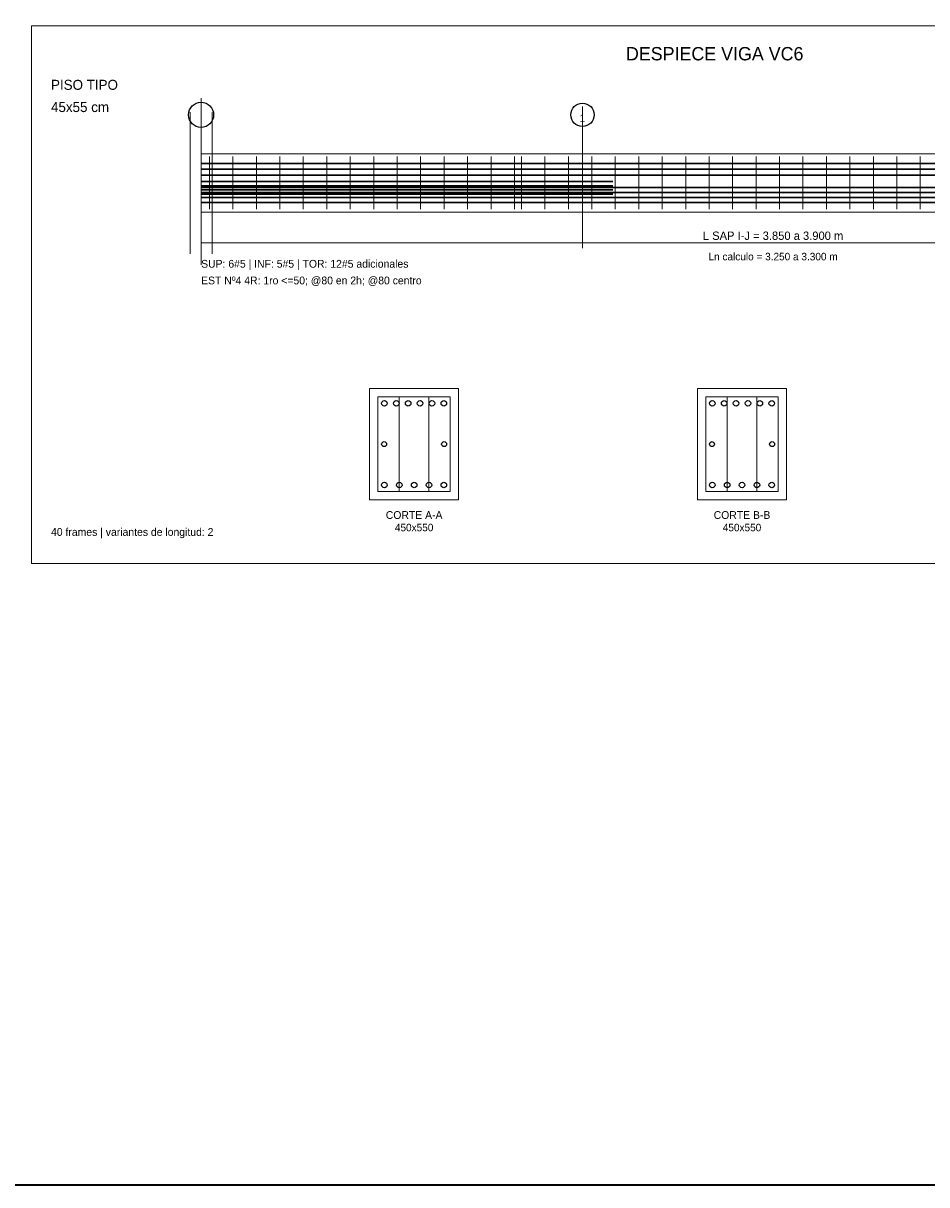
# Model space of a CAD drawing. Header units: millimetres. Extents: x 10 to 1179, y 10 to 831.
# Tile 3 of 6: x 510 to 835, y 10 to 428. Entities that reach past the tile are written whole.
import ezdxf
from ezdxf.enums import TextEntityAlignment as Align

# ---------------------------------------------------------------- set-up
doc = ezdxf.new("R2010")
doc.units = ezdxf.units.MM
for name, color, linetype in [('ACERO_ADIC', 2, 'Continuous'), ('ACERO_INF', 1, 'Continuous'), ('ACERO_SUP', 5, 'Continuous'), ('ACERO_TOR', 30, 'Continuous'), ('APOYOS', 4, 'Continuous'), ('CONTORNO', 7, 'Continuous'), ('CORTE', 7, 'Continuous'), ('COTAS', 3, 'Continuous'), ('EJES', 8, 'Continuous'), ('ESTRIBOS', 7, 'Continuous'), ('GUIA', 9, 'Continuous'), ('MARCO', 7, 'Continuous'), ('TEXTO', 7, 'Continuous'), ('TITULO', 6, 'Continuous')]:
    doc.layers.add(name, color=color, linetype=linetype)

msp = doc.modelspace()

# ---------------------------------------------------------------- linework, layer by layer
at = {"layer": 'ACERO_ADIC', "color": 2, "lineweight": 30}
for p, q in [((573.5, 371), (721.64, 371)), ((573.5, 369.5), (721.64, 369.5)), ((573.5, 368), (721.64, 368)), ((573.5, 366.5), (721.64, 366.5))]:
    msp.add_line(p, q, dxfattribs=at)
at = {"layer": 'ACERO_INF', "color": 1, "lineweight": 30}
for p, q in [((573.5, 368.9), (985, 368.9)), ((573.5, 367.1), (985, 367.1)), ((573.5, 365.3), (985, 365.3)), ((573.5, 363.5), (985, 363.5))]:
    msp.add_line(p, q, dxfattribs=at)
at = {"layer": 'ACERO_INF', "color": 1}
for centre in [(639.42, 261.8), (644.77, 261.8), (650.12, 261.8), (655.47, 261.8), (660.82, 261.8), (757.38, 261.8), (762.73, 261.8), (768.08, 261.8), (773.43, 261.8), (778.78, 261.8)]:
    msp.add_circle(centre, 1, dxfattribs=at)
at = {"layer": 'ACERO_SUP', "color": 5, "lineweight": 30}
for p, q in [((573.5, 377.5), (985, 377.5)), ((573.5, 375.4), (985, 375.4)), ((573.5, 373.3), (985, 373.3))]:
    msp.add_line(p, q, dxfattribs=at)
at = {"layer": 'ACERO_SUP', "color": 5}
for centre in [(639.42, 291.2), (643.7, 291.2), (647.98, 291.2), (652.26, 291.2), (656.54, 291.2), (660.82, 291.2), (757.38, 291.2), (761.66, 291.2), (765.94, 291.2), (770.22, 291.2), (774.5, 291.2), (778.78, 291.2)]:
    msp.add_circle(centre, 1, dxfattribs=at)
at = {"layer": 'ACERO_TOR', "color": 30}
for centre in [(639.32, 276.5), (660.92, 276.5), (757.28, 276.5), (778.88, 276.5)]:
    msp.add_circle(centre, 0.9, dxfattribs=at)
at = {"layer": 'APOYOS', "color": 4, "lineweight": 18}
for p, q in [((569.5, 345), (569.5, 396)), ((577.5, 345), (577.5, 396))]:
    msp.add_line(p, q, dxfattribs=at)
at = {"layer": 'CONTORNO', "color": 7, "lineweight": 18}
msp.add_lwpolyline([(573.5, 360), (985, 360), (985, 381), (573.5, 381)], close=True, dxfattribs=at)
at = {"layer": 'CORTE', "color": 7, "lineweight": 20}
for points in [[(634.12, 256.5), (666.12, 256.5), (666.12, 296.5), (634.12, 296.5)], [(752.08, 256.5), (784.08, 256.5), (784.08, 296.5), (752.08, 296.5)]]:
    msp.add_lwpolyline(points, close=True, dxfattribs=at)
at = {"layer": 'COTAS', "color": 3, "lineweight": 18}
for p, q in [((573.5, 347), (573.5, 351)), ((573.5, 349), (985, 349))]:
    msp.add_line(p, q, dxfattribs=at)
at = {"layer": 'EJES', "color": 8, "lineweight": 9}
for p, q in [((573.5, 341), (573.5, 401)), ((710.67, 347), (710.67, 398))]:
    msp.add_line(p, q, dxfattribs=at)
at = {"layer": 'EJES', "color": 8}
for centre, radius in [((573.5, 395), 4.5), ((710.67, 395), 4.2)]:
    msp.add_circle(centre, radius, dxfattribs=at)
at = {"layer": 'ESTRIBOS', "color": 7, "lineweight": 9}
for p, q in [((576.5, 361), (576.5, 380)), ((584.94, 361), (584.94, 380)), ((593.38, 361), (593.38, 380)), ((601.82, 361), (601.82, 380)), ((610.26, 361), (610.26, 380)), ((618.71, 361), (618.71, 380)), ((627.15, 361), (627.15, 380)), ((635.59, 361), (635.59, 380)), ((644.03, 361), (644.03, 380)), ((652.47, 361), (652.47, 380)), ((660.91, 361), (660.91, 380)), ((669.35, 361), (669.35, 380)), ((677.79, 361), (677.79, 380)), ((686.23, 361), (686.23, 380)), ((688.72, 361), (688.72, 380)), ((697.16, 361), (697.16, 380)), ((705.6, 361), (705.6, 380)), ((714.04, 361), (714.04, 380)), ((722.48, 361), (722.48, 380)), ((730.93, 361), (730.93, 380)), ((739.37, 361), (739.37, 380)), ((747.81, 361), (747.81, 380)), ((756.25, 361), (756.25, 380)), ((764.69, 361), (764.69, 380)), ((773.13, 361), (773.13, 380)), ((781.57, 361), (781.57, 380)), ((790.01, 361), (790.01, 380)), ((798.45, 361), (798.45, 380)), ((806.89, 361), (806.89, 380)), ((815.34, 361), (815.34, 380)), ((823.78, 361), (823.78, 380)), ((832.22, 361), (832.22, 380))]:
    msp.add_line(p, q, dxfattribs=at)
at = {"layer": 'ESTRIBOS', "color": 7, "lineweight": 18}
for p, q in [((644.79, 259.5), (644.79, 293.5)), ((655.45, 259.5), (655.45, 293.5)), ((762.75, 259.5), (762.75, 293.5)), ((773.41, 259.5), (773.41, 293.5))]:
    msp.add_line(p, q, dxfattribs=at)
for points in [[(637.12, 259.5), (663.12, 259.5), (663.12, 293.5), (637.12, 293.5)], [(755.08, 259.5), (781.08, 259.5), (781.08, 293.5), (755.08, 293.5)]]:
    msp.add_lwpolyline(points, close=True, dxfattribs=at)
at = {"layer": 'GUIA', "color": 9, "lineweight": 9}
msp.add_lwpolyline([(512.5, 233.5), (1004, 233.5), (1004, 427), (512.5, 427)], close=True, dxfattribs=at)
at = {"layer": 'MARCO', "color": 7, "lineweight": 35}
msp.add_lwpolyline([(10, 10), (1179, 10), (1179, 831), (10, 831)], close=True, dxfattribs=at)

# ---------------------------------------------------------------- texts
at = {"layer": 'COTAS', "color": 3}
msp.add_text('L SAP I-J = 3.850 a 3.900 m', height=3, dxfattribs=at).set_placement((779.25, 351.5), align=Align.MIDDLE_CENTER)
at = {"layer": 'EJES', "color": 8}
for s, p in [('I', (573.5, 393.85)), ('1', (710.67, 393.85))]:
    msp.add_text(s, height=2.6, dxfattribs=at).set_placement(p, align=Align.MIDDLE_CENTER)
at = {"layer": 'TEXTO', "color": 7}
for s, p in [('SUP: 6#5 | INF: 5#5 | TOR: 12#5 adicionales', (573.5, 340)), ('EST Nº4 4R: 1ro <=50; @80 en 2h; @80 centro', (573.5, 334)), ('40 frames | variantes de longitud: 2', (519.5, 243.5))]:
    msp.add_text(s, height=2.8, dxfattribs=at).set_placement(p)
for s, height, p in [('Ln calculo = 3.250 a 3.300 m', 2.7, (779.25, 344)), ('CORTE A-A', 2.8, (650.12, 251)), ('CORTE B-B', 2.8, (768.08, 251)), ('450x550', 2.7, (650.12, 246.5)), ('450x550', 2.7, (768.08, 246.5))]:
    msp.add_text(s, height=height, dxfattribs=at).set_placement(p, align=Align.MIDDLE_CENTER)
at = {"layer": 'TITULO', "color": 6}
msp.add_text('DESPIECE VIGA VC6', height=4.8, dxfattribs=at).set_placement((758.25, 417), align=Align.MIDDLE_CENTER)
for s, p in [('PISO TIPO', (519.5, 404)), ('45x55 cm', (519.5, 396))]:
    msp.add_text(s, height=3.6, dxfattribs=at).set_placement(p)

doc.saveas('drawing.dxf')
